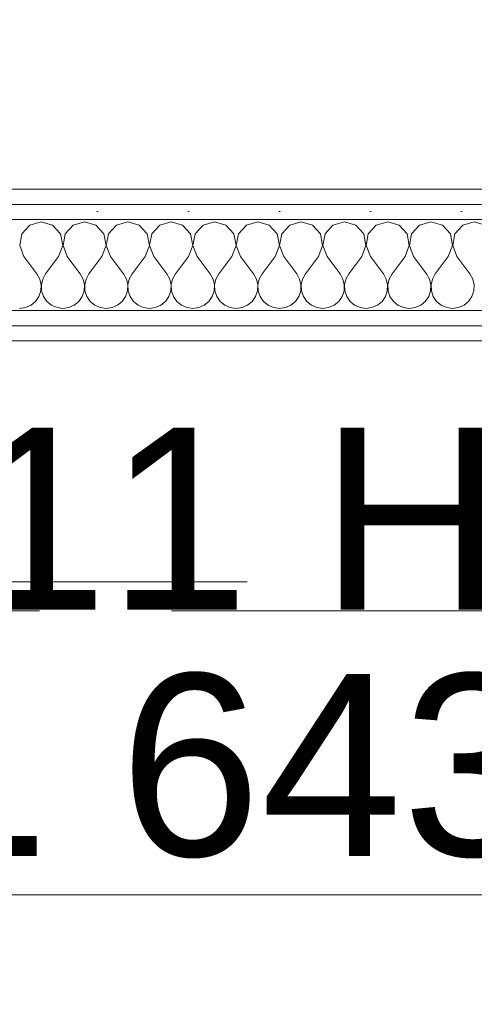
# Model space of a CAD drawing. Header units: millimetres. Extents: x -2532 to 181134, y -4151 to 53885.
# Tile 190 of 220: x 38786 to 39161, y 3697 to 4508. Entities that reach past the tile are written whole.
import ezdxf
from ezdxf.enums import TextEntityAlignment as Align

# ---------------------------------------------------------------- set-up
doc = ezdxf.new("R2010")
doc.units = ezdxf.units.MM
doc.header["$MEASUREMENT"] = 0
for name, pattern in [('Dot & Dashed', [670.277762, 352.777767, -176.388884, 0, -141.111112]), ('Hidden Line', [391.222223, 282.222223, -109]), ('Wipeout_Contour', [1000, 0, -1000])]:
    doc.linetypes.add(name, pattern=pattern)
for name, color, linetype in [('AR - Seinad SS.ol', 7, 'Continuous'), ('AR - Teljed', 7, 'Continuous'), ('AR - Vahelaed', 7, 'Continuous'), ('ARCHICAD Windows', 7, 'Continuous'), ('New_AR - Seinad SS 2', 7, 'Continuous'), ('SA - tähistused - valgustus', 7, 'Continuous'), ('Tsoonid - Neto', 7, 'Continuous')]:
    doc.layers.add(name, color=color, linetype=linetype)
for name, color, linetype, lineweight in [('AR - Teljed_Pen_No__4', 8, 'Continuous', 13), ('AR - Vahelaed_Pen_No__221', 252, 'Continuous', 13), ('ARCHICAD Windows_Pen_No__221', 252, 'Continuous', 13), ('ARCHICAD Zone Stamps_Pen_No__6', 7, 'Continuous', 5), ('New_AR - Seinad SS 2_Pen_No__207', 5, 'Continuous', 13), ('SA - tähistused - valgustus_Pen_No__105', 30, 'Continuous', 5)]:
    doc.layers.add(name, color=color, linetype=linetype, lineweight=lineweight)
doc.styles.add('GENERATED_STYLE_1', font='txt')
doc.styles.add('GENERATED_STYLE_2', font='txt')
doc.styles.add('GENERATED_STYLE_3', font='txt')
doc.dimstyles.new('GENERATED_STYLE__2', dxfattribs={"dimtxt": 150, "dimasz": 76, "dimexe": 0.18, "dimexo": 0.0625, "dimgap": 0.09, "dimtad": 1, "dimtih": 1, "dimtoh": 1, "dimdec": 0, "dimzin": 0, "dimdsep": 46, "dimtxsty": 'GENERATED_STYLE_3', "dimblk": 'ARROWHEAD_2', "dimblk1": 'ARROWHEAD_2', "dimblk2": 'ARROWHEAD_2', "dimcen": 0.09, "dimse1": 1, "dimse2": 1, "dimclrd": 256, "dimclre": 256, "dimclrt": 256, "dimadec": 0, "dimazin": 0, "dimtfac": 1, "dimtdec": 4, "dimtmove": 0, "dimatfit": 3, "dimfxl": 0, "dimtolj": 1, "dimtzin": 0, "dimarcsym": 0})
doc.dimstyles.new('GENERATED_STYLE__5', dxfattribs={"dimtxt": 100, "dimasz": 76, "dimexe": 0.18, "dimexo": 0.0625, "dimgap": 0.09, "dimtad": 1, "dimdec": 0, "dimzin": 0, "dimdsep": 46, "dimtxsty": 'GENERATED_STYLE_3', "dimblk": 'ARROWHEAD_2', "dimblk1": 'ARROWHEAD_2', "dimblk2": 'ARROWHEAD_2', "dimcen": 0.09, "dimse1": 1, "dimse2": 1, "dimclrd": 256, "dimclre": 256, "dimclrt": 256, "dimadec": 0, "dimazin": 0, "dimtfac": 1, "dimtdec": 4, "dimtmove": 0, "dimatfit": 3, "dimfxl": 0, "dimtolj": 1, "dimtzin": 0, "dimarcsym": 0})
pattern_1 = [(0, (0, 0), (0, 75), [0, -75])]

# ---------------------------------------------------------------- blocks, each defined once
blk = doc.blocks.new('vestlusruum_114_14_1', base_point=(39881.9, 5822))
at = {"layer": 'ARCHICAD Zone Stamps_Pen_No__6', "insert": (38828.44, 4924.66), "char_height": 200, "attachment_point": 1, "style": 'GENERATED_STYLE_1'}
blk.add_mtext('\\A1;{\\pql;\\pt0,600;\\fArial Baltic|b0|i0|c186|p34;10,6\\fArial Baltic|b0|i0|c186|p34;\\A1{\\H.66x;\\S^  ;}\\fArial Baltic|b0|i0|c186|p34;\\fArial Baltic|b0|i0|c186|p34;\\A1{\\H.66x;\\S^  ;}}', dxfattribs=at)
at = {"layer": 'ARCHICAD Zone Stamps_Pen_No__6'}
for tag, style, p in [('DUMMY_849', 'GENERATED_STYLE_1', (40304.1, 5598.94)), ('ROOM_NAME', 'GENERATED_STYLE_1', (38828.44, 5553.23)), ('DUMMY_850', 'GENERATED_STYLE_2', (39269.12, 5284.66)), ('ROOM_NUMBER', 'GENERATED_STYLE_2', (38828.44, 5238.94)), ('DUMMY_851', 'GENERATED_STYLE_1', (38828.44, 4970.37))]:
    blk.add_attdef(tag, text='', height=200, dxfattribs=dict(at, style=style)).set_placement(p, align=Align.TOP_LEFT)
blk = doc.blocks.new('Slab_5_1', base_point=(1193.53, 7176.6))
at = {"layer": 'AR - Vahelaed_Pen_No__221', "linetype": 'Continuous', "flags": 128}
blk.add_lwpolyline([(25731.28, 360.93), (28826.73, 360.93), (28826.73, 1040.44), (29275.87, 1040.44), (29275.23, 1165.58), (32069.03, 1166.34), (35548.64, 1167.28), (35548.61, 1301.84), (37482.31, 1302.17), (37490.17, 1405.75), (38060.18, 1405.99), (41743.46, 1407.49), (41720.52, 4020.79), (41613.58, 4020.79), (41613.58, 4368.29), (38128.58, 4368.29), (38128.58, 4590.79), (38037.56, 4590.79), (38017.44, 7246.06), (41692.1, 7258.11), (41687.09, 7828.1)], dxfattribs=at)
blk = doc.blocks.new('Ellipse Top Window Opening 22_4')
at = {"layer": 'ARCHICAD Windows_Pen_No__221', "linetype": 'Hidden Line'}
blk.add_line((-1742.5, 570), (1742.5, 570), dxfattribs=at)
blk = doc.blocks.new('Wall_97_1', base_point=(38041.61, 4020.79))
at = {"layer": 'ARCHICAD Windows', "linetype": 'Hidden Line', "xscale": -1, "zscale": 1000, "rotation": 180}
blk.add_blockref('Ellipse Top Window Opening 22_4', (39871.08, 4590.79), dxfattribs=at)
blk = doc.blocks.new('*X591')
at = {"layer": 'New_AR - Seinad SS 2_Pen_No__207', "linetype": 'Continuous'}
for p, q in [((38803.57, 4341.5), (38794.18, 4338.84)), ((38812.96, 4338.84), (38803.57, 4341.5)), ((38839.29, 4341.5), (38829.9, 4338.84)), ((38848.67, 4338.84), (38839.29, 4341.5)), ((38875, 4341.5), (38865.61, 4338.84)), ((38884.39, 4338.84), (38875, 4341.5)), ((38910.71, 4341.5), (38901.33, 4338.84)), ((38920.1, 4338.84), (38910.71, 4341.5)), ((38946.43, 4341.5), (38937.04, 4338.84)), ((38955.82, 4338.84), (38946.43, 4341.5)), ((38982.14, 4341.5), (38972.75, 4338.84)), ((38991.53, 4338.84), (38982.14, 4341.5)), ((39017.86, 4341.5), (39008.47, 4338.84)), ((39027.25, 4338.84), (39017.86, 4341.5)), ((39053.57, 4341.5), (39044.18, 4338.84)), ((39062.96, 4338.84), (39053.57, 4341.5)), ((39089.29, 4341.5), (39079.9, 4338.84)), ((39098.67, 4338.84), (39089.29, 4341.5)), ((39125, 4341.5), (39115.61, 4338.84)), ((39134.39, 4338.84), (39125, 4341.5)), ((39160.71, 4341.5), (39151.33, 4338.84)), ((39170.1, 4338.84), (39160.71, 4341.5)), ((38794.18, 4338.84), (38787.6, 4331.63)), ((38819.54, 4331.63), (38812.96, 4338.84)), ((38829.9, 4338.84), (38823.31, 4331.63)), ((38855.26, 4331.63), (38848.67, 4338.84)), ((38865.61, 4338.84), (38859.03, 4331.63)), ((38890.97, 4331.63), (38884.39, 4338.84)), ((38901.33, 4338.84), (38894.74, 4331.63)), ((38926.69, 4331.63), (38920.1, 4338.84)), ((38937.04, 4338.84), (38930.46, 4331.63)), ((38962.4, 4331.63), (38955.82, 4338.84)), ((38972.75, 4338.84), (38966.17, 4331.63)), ((38998.11, 4331.63), (38991.53, 4338.84)), ((39008.47, 4338.84), (39001.89, 4331.63)), ((39033.83, 4331.63), (39027.25, 4338.84)), ((39044.18, 4338.84), (39037.6, 4331.63)), ((39069.54, 4331.63), (39062.96, 4338.84)), ((39079.9, 4338.84), (39073.31, 4331.63)), ((39105.26, 4331.63), (39098.67, 4338.84)), ((39115.61, 4338.84), (39109.03, 4331.63)), ((39140.97, 4331.63), (39134.39, 4338.84)), ((39151.33, 4338.84), (39144.74, 4331.63)), ((38787.6, 4331.63), (38785.79, 4322.04)), ((38821.36, 4322.04), (38819.54, 4331.63)), ((38823.31, 4331.63), (38821.5, 4322.04)), ((38857.07, 4322.04), (38855.26, 4331.63)), ((38859.03, 4331.63), (38857.22, 4322.04)), ((38892.78, 4322.04), (38890.97, 4331.63)), ((38894.74, 4331.63), (38892.93, 4322.04)), ((38928.5, 4322.04), (38926.69, 4331.63)), ((38930.46, 4331.63), (38928.64, 4322.04)), ((38964.21, 4322.04), (38962.4, 4331.63)), ((38966.17, 4331.63), (38964.36, 4322.04)), ((38999.93, 4322.04), (38998.11, 4331.63)), ((39001.89, 4331.63), (39000.07, 4322.04)), ((39035.64, 4322.04), (39033.83, 4331.63)), ((39037.6, 4331.63), (39035.79, 4322.04)), ((39071.36, 4322.04), (39069.54, 4331.63)), ((39073.31, 4331.63), (39071.5, 4322.04)), ((39107.07, 4322.04), (39105.26, 4331.63)), ((39109.03, 4331.63), (39107.22, 4322.04)), ((39142.78, 4322.04), (39140.97, 4331.63)), ((39144.74, 4331.63), (39142.93, 4322.04)), ((38785.79, 4322.04), (38789.29, 4312.93)), ((38817.86, 4312.93), (38821.36, 4322.04)), ((38821.5, 4322.04), (38825, 4312.93)), ((38853.57, 4312.93), (38857.07, 4322.04)), ((38857.22, 4322.04), (38860.71, 4312.93)), ((38889.29, 4312.93), (38892.78, 4322.04)), ((38892.93, 4322.04), (38896.43, 4312.93)), ((38925, 4312.93), (38928.5, 4322.04)), ((38928.64, 4322.04), (38932.14, 4312.93)), ((38960.71, 4312.93), (38964.21, 4322.04)), ((38964.36, 4322.04), (38967.86, 4312.93)), ((38996.43, 4312.93), (38999.93, 4322.04)), ((39000.07, 4322.04), (39003.57, 4312.93)), ((39032.14, 4312.93), (39035.64, 4322.04)), ((39035.79, 4322.04), (39039.29, 4312.93)), ((39067.86, 4312.93), (39071.36, 4322.04)), ((39071.5, 4322.04), (39075, 4312.93)), ((39103.57, 4312.93), (39107.07, 4322.04)), ((39107.22, 4322.04), (39110.71, 4312.93)), ((39139.29, 4312.93), (39142.78, 4322.04)), ((39142.93, 4322.04), (39146.43, 4312.93)), ((38789.29, 4312.93), (38800, 4298.65)), ((38817.86, 4312.93), (38807.14, 4298.65)), ((38825, 4312.93), (38835.71, 4298.65)), ((38853.57, 4312.93), (38842.86, 4298.65)), ((38860.71, 4312.93), (38871.43, 4298.65)), ((38889.29, 4312.93), (38878.57, 4298.65)), ((38896.43, 4312.93), (38907.14, 4298.65)), ((38925, 4312.93), (38914.29, 4298.65)), ((38932.14, 4312.93), (38942.86, 4298.65)), ((38960.71, 4312.93), (38950, 4298.65)), ((38967.86, 4312.93), (38978.57, 4298.65)), ((38996.43, 4312.93), (38985.71, 4298.65)), ((39003.57, 4312.93), (39014.29, 4298.65)), ((39032.14, 4312.93), (39021.43, 4298.65)), ((39039.29, 4312.93), (39050, 4298.65)), ((39067.86, 4312.93), (39057.14, 4298.65)), ((39075, 4312.93), (39085.71, 4298.65)), ((39103.57, 4312.93), (39092.86, 4298.65)), ((39110.71, 4312.93), (39121.43, 4298.65)), ((39139.29, 4312.93), (39128.57, 4298.65)), ((39146.43, 4312.93), (39157.14, 4298.65)), ((38802.38, 4294.34), (38800, 4298.65)), ((38803.5, 4289.54), (38802.38, 4294.34)), ((38804.76, 4294.34), (38803.64, 4289.54)), ((38807.14, 4298.65), (38804.76, 4294.34)), ((38838.1, 4294.34), (38835.71, 4298.65)), ((38839.21, 4289.54), (38838.1, 4294.34)), ((38840.47, 4294.34), (38839.36, 4289.54)), ((38842.86, 4298.65), (38840.47, 4294.34)), ((38873.81, 4294.34), (38871.43, 4298.65)), ((38874.93, 4289.54), (38873.81, 4294.34)), ((38876.19, 4294.34), (38875.07, 4289.54)), ((38878.57, 4298.65), (38876.19, 4294.34)), ((38909.53, 4294.34), (38907.14, 4298.65)), ((38910.64, 4289.54), (38909.53, 4294.34)), ((38911.9, 4294.34), (38910.79, 4289.54)), ((38914.29, 4298.65), (38911.9, 4294.34)), ((38945.24, 4294.34), (38942.86, 4298.65)), ((38946.36, 4289.54), (38945.24, 4294.34)), ((38947.62, 4294.34), (38946.5, 4289.54)), ((38950, 4298.65), (38947.62, 4294.34)), ((38980.96, 4294.34), (38978.57, 4298.65)), ((38982.07, 4289.54), (38980.96, 4294.34)), ((38983.33, 4294.34), (38982.22, 4289.54)), ((38985.71, 4298.65), (38983.33, 4294.34)), ((39016.67, 4294.34), (39014.29, 4298.65)), ((39017.78, 4289.54), (39016.67, 4294.34)), ((39019.04, 4294.34), (39017.93, 4289.54)), ((39021.43, 4298.65), (39019.04, 4294.34)), ((39052.38, 4294.34), (39050, 4298.65)), ((39053.5, 4289.54), (39052.38, 4294.34)), ((39054.76, 4294.34), (39053.64, 4289.54)), ((39057.14, 4298.65), (39054.76, 4294.34)), ((39088.1, 4294.34), (39085.71, 4298.65)), ((39089.21, 4289.54), (39088.1, 4294.34)), ((39090.47, 4294.34), (39089.36, 4289.54)), ((39092.86, 4298.65), (39090.47, 4294.34)), ((39123.81, 4294.34), (39121.43, 4298.65)), ((39124.93, 4289.54), (39123.81, 4294.34)), ((39126.19, 4294.34), (39125.07, 4289.54)), ((39128.57, 4298.65), (39126.19, 4294.34)), ((39159.53, 4294.34), (39157.14, 4298.65)), ((39160.64, 4289.54), (39159.53, 4294.34)), ((38801.69, 4279.95), (38803.26, 4284.62)), ((38803.26, 4284.62), (38803.5, 4289.54)), ((38803.64, 4289.54), (38803.88, 4284.62)), ((38803.88, 4284.62), (38805.46, 4279.95)), ((38837.4, 4279.95), (38838.97, 4284.62)), ((38838.97, 4284.62), (38839.21, 4289.54)), ((38839.36, 4289.54), (38839.6, 4284.62)), ((38839.6, 4284.62), (38841.17, 4279.95)), ((38873.11, 4279.95), (38874.69, 4284.62)), ((38874.69, 4284.62), (38874.93, 4289.54)), ((38875.07, 4289.54), (38875.31, 4284.62)), ((38875.31, 4284.62), (38876.89, 4279.95)), ((38908.83, 4279.95), (38910.4, 4284.62)), ((38910.4, 4284.62), (38910.64, 4289.54)), ((38910.79, 4289.54), (38911.03, 4284.62)), ((38911.03, 4284.62), (38912.6, 4279.95)), ((38944.54, 4279.95), (38946.12, 4284.62)), ((38946.12, 4284.62), (38946.36, 4289.54)), ((38946.5, 4289.54), (38946.74, 4284.62)), ((38946.74, 4284.62), (38948.31, 4279.95)), ((38980.26, 4279.95), (38981.83, 4284.62)), ((38981.83, 4284.62), (38982.07, 4289.54)), ((38982.22, 4289.54), (38982.45, 4284.62)), ((38982.45, 4284.62), (38984.03, 4279.95)), ((39015.97, 4279.95), (39017.55, 4284.62)), ((39017.55, 4284.62), (39017.78, 4289.54)), ((39017.93, 4289.54), (39018.17, 4284.62)), ((39018.17, 4284.62), (39019.74, 4279.95)), ((39051.69, 4279.95), (39053.26, 4284.62)), ((39053.26, 4284.62), (39053.5, 4289.54)), ((39053.64, 4289.54), (39053.88, 4284.62)), ((39053.88, 4284.62), (39055.46, 4279.95)), ((39087.4, 4279.95), (39088.97, 4284.62)), ((39088.97, 4284.62), (39089.21, 4289.54)), ((39089.36, 4289.54), (39089.6, 4284.62)), ((39089.6, 4284.62), (39091.17, 4279.95)), ((39123.11, 4279.95), (39124.69, 4284.62)), ((39124.69, 4284.62), (39124.93, 4289.54)), ((39125.07, 4289.54), (39125.31, 4284.62)), ((39125.31, 4284.62), (39126.89, 4279.95)), ((39158.83, 4279.95), (39160.4, 4284.62)), ((39160.4, 4284.62), (39160.64, 4289.54)), ((38795.1, 4272.74), (38798.9, 4275.89)), ((38798.9, 4275.89), (38801.69, 4279.95)), ((38805.46, 4279.95), (38808.25, 4275.89)), ((38808.25, 4275.89), (38812.04, 4272.74)), ((38830.82, 4272.74), (38834.61, 4275.89)), ((38834.61, 4275.89), (38837.4, 4279.95)), ((38841.17, 4279.95), (38843.96, 4275.89)), ((38843.96, 4275.89), (38847.75, 4272.74)), ((38866.53, 4272.74), (38870.32, 4275.89)), ((38870.32, 4275.89), (38873.11, 4279.95)), ((38876.89, 4279.95), (38879.68, 4275.89)), ((38879.68, 4275.89), (38883.47, 4272.74)), ((38902.25, 4272.74), (38906.04, 4275.89)), ((38906.04, 4275.89), (38908.83, 4279.95)), ((38912.6, 4279.95), (38915.39, 4275.89)), ((38915.39, 4275.89), (38919.18, 4272.74)), ((38937.96, 4272.74), (38941.75, 4275.89)), ((38941.75, 4275.89), (38944.54, 4279.95)), ((38948.31, 4279.95), (38951.1, 4275.89)), ((38951.1, 4275.89), (38954.9, 4272.74)), ((38973.67, 4272.74), (38977.47, 4275.89)), ((38977.47, 4275.89), (38980.26, 4279.95)), ((38984.03, 4279.95), (38986.82, 4275.89)), ((38986.82, 4275.89), (38990.61, 4272.74)), ((39009.39, 4272.74), (39013.18, 4275.89)), ((39013.18, 4275.89), (39015.97, 4279.95)), ((39019.74, 4279.95), (39022.53, 4275.89)), ((39022.53, 4275.89), (39026.33, 4272.74)), ((39045.1, 4272.74), (39048.9, 4275.89)), ((39048.9, 4275.89), (39051.69, 4279.95)), ((39055.46, 4279.95), (39058.25, 4275.89)), ((39058.25, 4275.89), (39062.04, 4272.74)), ((39080.82, 4272.74), (39084.61, 4275.89)), ((39084.61, 4275.89), (39087.4, 4279.95)), ((39091.17, 4279.95), (39093.96, 4275.89)), ((39093.96, 4275.89), (39097.75, 4272.74)), ((39116.53, 4272.74), (39120.32, 4275.89)), ((39120.32, 4275.89), (39123.11, 4279.95)), ((39126.89, 4279.95), (39129.68, 4275.89)), ((39129.68, 4275.89), (39133.47, 4272.74)), ((39152.25, 4272.74), (39156.04, 4275.89)), ((39156.04, 4275.89), (39158.83, 4279.95)), ((38785.71, 4270.08), (38790.59, 4270.76)), ((38790.59, 4270.76), (38795.1, 4272.74)), ((38812.04, 4272.74), (38816.55, 4270.76)), ((38816.55, 4270.76), (38821.43, 4270.08)), ((38821.43, 4270.08), (38826.31, 4270.76)), ((38826.31, 4270.76), (38830.82, 4272.74)), ((38847.75, 4272.74), (38852.26, 4270.76)), ((38852.26, 4270.76), (38857.14, 4270.08)), ((38857.14, 4270.08), (38862.02, 4270.76)), ((38862.02, 4270.76), (38866.53, 4272.74)), ((38883.47, 4272.74), (38887.98, 4270.76)), ((38887.98, 4270.76), (38892.86, 4270.08)), ((38892.86, 4270.08), (38897.74, 4270.76)), ((38897.74, 4270.76), (38902.25, 4272.74)), ((38919.18, 4272.74), (38923.69, 4270.76)), ((38923.69, 4270.76), (38928.57, 4270.08)), ((38928.57, 4270.08), (38933.45, 4270.76)), ((38933.45, 4270.76), (38937.96, 4272.74)), ((38954.9, 4272.74), (38959.41, 4270.76)), ((38959.41, 4270.76), (38964.29, 4270.08)), ((38964.29, 4270.08), (38969.17, 4270.76)), ((38969.17, 4270.76), (38973.67, 4272.74)), ((38990.61, 4272.74), (38995.12, 4270.76)), ((38995.12, 4270.76), (39000, 4270.08)), ((39000, 4270.08), (39004.88, 4270.76)), ((39004.88, 4270.76), (39009.39, 4272.74)), ((39026.33, 4272.74), (39030.83, 4270.76)), ((39030.83, 4270.76), (39035.71, 4270.08)), ((39035.71, 4270.08), (39040.59, 4270.76)), ((39040.59, 4270.76), (39045.1, 4272.74)), ((39062.04, 4272.74), (39066.55, 4270.76)), ((39066.55, 4270.76), (39071.43, 4270.08)), ((39071.43, 4270.08), (39076.31, 4270.76)), ((39076.31, 4270.76), (39080.82, 4272.74)), ((39097.75, 4272.74), (39102.26, 4270.76)), ((39102.26, 4270.76), (39107.14, 4270.08)), ((39107.14, 4270.08), (39112.02, 4270.76)), ((39112.02, 4270.76), (39116.53, 4272.74)), ((39133.47, 4272.74), (39137.98, 4270.76)), ((39137.98, 4270.76), (39142.86, 4270.08)), ((39142.86, 4270.08), (39147.74, 4270.76)), ((39147.74, 4270.76), (39152.25, 4272.74))]:
    blk.add_line(p, q, dxfattribs=at)
blk = doc.blocks.new('Wall_116_1', base_point=(38128.58, 4305.79))
at = {"linetype": 'Wipeout_Contour', "ltscale": 160437.710625}
blk.add_wipeout([(41613.58, 4368.29), (38128.58, 4368.29), (38128.58, 4355.79), (41613.58, 4355.79)], dxfattribs=at).dxf.layer = 'New_AR - Seinad SS 2'
at = {"layer": 'New_AR - Seinad SS 2_Pen_No__207', "linetype": 'Continuous'}
h = blk.add_hatch(dxfattribs=at)
h.set_pattern_fill('Gypsum_0001', color=256, style=0, pattern_type=2)
h.set_pattern_definition(pattern_1)
h.paths.add_polyline_path([(41613.58, 4368.29), (38128.58, 4368.29), (38128.58, 4355.79), (41613.58, 4355.79)])
at = {"layer": 'New_AR - Seinad SS 2_Pen_No__207', "linetype": 'Continuous', "flags": 128}
blk.add_lwpolyline([(41613.58, 4368.29), (38128.58, 4368.29)], dxfattribs=at)
at = {"linetype": 'Wipeout_Contour', "ltscale": 160432.270529}
blk.add_wipeout([(41613.58, 4355.79), (38128.58, 4355.79), (38128.58, 4343.29), (41613.58, 4343.29)], dxfattribs=at).dxf.layer = 'New_AR - Seinad SS 2'
at = {"layer": 'New_AR - Seinad SS 2_Pen_No__207', "linetype": 'Continuous'}
h = blk.add_hatch(dxfattribs=at)
h.set_pattern_fill('Gypsum_0001', color=256, style=0, pattern_type=2)
h.set_pattern_definition(pattern_1)
h.paths.add_polyline_path([(41613.58, 4355.79), (38128.58, 4355.79), (38128.58, 4343.29), (41613.58, 4343.29)])
blk.add_line((41613.58, 4355.79), (38128.58, 4355.79), dxfattribs=at)
at = {"linetype": 'Wipeout_Contour', "ltscale": 160413.419039}
blk.add_wipeout([(41613.58, 4343.29), (38128.58, 4343.29), (38128.58, 4268.29), (41613.58, 4268.29)], dxfattribs=at).dxf.layer = 'New_AR - Seinad SS 2'
at = {"layer": 'New_AR - Seinad SS 2_Pen_No__207', "linetype": 'Continuous'}
blk.add_line((41613.58, 4343.29), (38128.58, 4343.29), dxfattribs=at)
at = {"layer": 'New_AR - Seinad SS 2'}
blk.add_blockref('*X591', (0, 0), dxfattribs=at)
at = {"linetype": 'Wipeout_Contour', "ltscale": 160394.621897}
blk.add_wipeout([(41613.58, 4268.29), (38128.58, 4268.29), (38128.58, 4255.79), (41613.58, 4255.79)], dxfattribs=at).dxf.layer = 'New_AR - Seinad SS 2'
at = {"layer": 'New_AR - Seinad SS 2_Pen_No__207', "linetype": 'Continuous'}
h = blk.add_hatch(dxfattribs=at)
h.set_pattern_fill('Gypsum_0001', color=256, style=0, pattern_type=2)
h.set_pattern_definition(pattern_1)
h.paths.add_polyline_path([(41613.58, 4268.29), (38128.58, 4268.29), (38128.58, 4255.79), (41613.58, 4255.79)])
blk.add_line((41613.58, 4268.29), (38128.58, 4268.29), dxfattribs=at)
at = {"linetype": 'Wipeout_Contour', "ltscale": 160389.305259}
blk.add_wipeout([(41613.58, 4255.79), (38128.58, 4255.79), (38128.58, 4243.29), (41613.58, 4243.29)], dxfattribs=at).dxf.layer = 'New_AR - Seinad SS 2'
at = {"layer": 'New_AR - Seinad SS 2_Pen_No__207', "linetype": 'Continuous'}
h = blk.add_hatch(dxfattribs=at)
h.set_pattern_fill('Gypsum_0001', color=256, style=0, pattern_type=2)
h.set_pattern_definition(pattern_1)
h.paths.add_polyline_path([(41613.58, 4255.79), (38128.58, 4255.79), (38128.58, 4243.29), (41613.58, 4243.29)])
blk.add_line((41613.58, 4255.79), (38128.58, 4255.79), dxfattribs=at)
at = {"layer": 'New_AR - Seinad SS 2_Pen_No__207', "linetype": 'Continuous', "flags": 128}
blk.add_lwpolyline([(38128.58, 4243.29), (41613.58, 4243.29)], dxfattribs=at)
blk = doc.blocks.new('Standard grid marker')
at = {"layer": 'AR - Teljed_Pen_No__4', "linetype": 'Dot & Dashed'}
blk.add_line((1000, 0), (44867.92, 0), dxfattribs=at)
at = {"layer": 'AR - Teljed_Pen_No__4', "style": 'GENERATED_STYLE_1'}
for tag, p in [('AC_MarkerText_1_0', (-300, 14.29)), ('AC_MarkerText_1_1', (46167.92, 14.29))]:
    blk.add_attdef(tag, text='', height=250, dxfattribs=at).set_placement(p, align=Align.MIDDLE_CENTER)
blk = doc.blocks.new('*D2089')
at = {"layer": 'SA - tähistused - valgustus_Pen_No__105', "linetype": 'Continuous'}
for p, q in [((41441.14, 5974.55), (41541.14, 5916.82)), ((41566.14, 5945.69), (41416.14, 5945.69)), ((41491.14, 4368.29), (41491.14, 5945.69)), ((41441.14, 4397.16), (41541.14, 4339.42)), ((41566.14, 4368.29), (41416.14, 4368.29)), ((41491.14, 4319.39), (41491.14, 4368.29))]:
    blk.add_line(p, q, dxfattribs=at)
at = {"layer": 'SA - tähistused - valgustus_Pen_No__105', "insert": (41471.14, 4986.02), "char_height": 100, "attachment_point": 7, "rotation": 90, "style": 'GENERATED_STYLE_3'}
blk.add_mtext('\\A1;{\\pql;\\fArial|b0|i0|c0|p34;1\xa0577}', dxfattribs=at)
blk = doc.blocks.new('ARROWHEAD_2')
at = {"linetype": 'Continuous'}
for p, q in [((-0.378, -0.655), (0.378, 0.655)), ((0, 0), (-1, 0))]:
    blk.add_line(p, q, dxfattribs=at)
blk = doc.blocks.new('*D2093')
at = {"layer": 'SA - tähistused - valgustus_Pen_No__105', "linetype": 'Continuous'}
for p, q in [((38128.58, 3711.84), (38128.58, 3861.84)), ((39771.08, 3711.84), (39771.08, 3861.84)), ((38157.45, 3836.84), (38099.71, 3736.84)), ((39799.95, 3836.84), (39742.21, 3736.84)), ((38079.68, 3786.84), (38128.58, 3786.84)), ((38128.58, 3786.84), (39771.08, 3786.84))]:
    blk.add_line(p, q, dxfattribs=at)
at = {"layer": 'SA - tähistused - valgustus_Pen_No__105', "char_height": 150, "attachment_point": 7, "style": 'GENERATED_STYLE_3'}
for s, insert in [('\\A1;{\\pql;\\fArial|b0|i0|c0|p34;200}', (39400.69, 3816.84)), ('\\A1;{\\pql;\\fArial|b0|i0|c0|p34;1\xa0643}', (38693.37, 3816.84))]:
    blk.add_mtext(s, dxfattribs=dict(at, insert=insert))
blk = doc.blocks.new('Label_71_1', base_point=(39101.57, 3870.49))
at = {"layer": 'SA - tähistused - valgustus_Pen_No__105', "insert": (38532.42, 4171.93), "char_height": 150, "attachment_point": 1, "style": 'GENERATED_STYLE_3'}
blk.add_mtext('\\A1;{\\pql;\\pt0,105000;\\fArial|b0|i0|c0|p34;V-11 H1.7m\\fArial|b0|i0|c0|p34;\\A1{\\H.66x;\\S^  ;}\\fArial|b0|i0|c0|p34;\\fArial|b0|i0|c0|p34;\\A1{\\H.66x;\\S^  ;}\\fArial|b0|i0|c0|p34; \\fArial|b0|i0|c0|p34;\\fArial|b0|i0|c0|p34;\\fArial|b0|i0|c0|p34;\\fArial|b0|i0|c0|p34;\\fArial|b0|i0|c0|p34;\\fArial|b0|i0|c0|p34;\\fArial|b0|i0|c0|p34;\\fArial|b0|i0|c0|p34;\\fArial|b0|i0|c0|p34;\\fArial|b0|i0|c0|p34;\\fArial|b0|i0|c0|p34;\\fArial|b0|i0|c0|p34;\\fArial|b0|i0|c0|p34;\\fArial|b0|i0|c0|p34;\\fArial|b0|i0|c0|p34;\\fArial|b0|i0|c0|p34;\\fArial|b0|i0|c0|p34;\\fArial|b0|i0|c0|p34;\\fArial|b0|i0|c0|p34;\\fArial|b0|i0|c0|p34;\\fArial|b0|i0|c0|p34;\\fArial|b0|i0|c0|p34;\\fArial|b0|i0|c0|p34;\\fArial|b0|i0|c0|p34;\\fArial|b0|i0|c0|p34;\\fArial|b0|i0|c0|p34;\\fArial|b0|i0|c0|p34;\\fArial|b0|i0|c0|p34;\\fArial|b0|i0|c0|p34;\\fArial|b0|i0|c0|p34;\\fArial|b0|i0|c0|p34;\\fArial|b0|i0|c0|p34;\\fArial|b0|i0|c0|p34;\\fArial|b0|i0|c0|p34;\\fArial|b0|i0|c0|p34;\\fArial|b0|i0|c0|p34;\\fArial|b0|i0|c0|p34;\\fArial|b0|i0|c0|p34;\\fArial|b0|i0|c0|p34;\\fArial|b0|i0|c0|p34;\\fArial|b0|i0|c0|p34;\\fArial|b0|i0|c0|p34;\\fArial|b0|i0|c0|p34;}', dxfattribs=at)

msp = doc.modelspace()

# ---------------------------------------------------------------- block references
at = {"layer": 'AR - Seinad SS.ol'}
msp.add_blockref('Wall_97_1', (38041.61, 4020.79), dxfattribs=at)
at = {"layer": 'AR - Vahelaed', "linetype": 'Continuous'}
msp.add_blockref('Slab_5_1', (1193.53, 7176.6), dxfattribs=at)
at = {"layer": 'SA - tähistused - valgustus', "linetype": 'Continuous'}
msp.add_blockref('Label_71_1', (39101.57, 3870.49), dxfattribs=at)
at = {"layer": 'Tsoonid - Neto', "linetype": 'Continuous'}
msp.add_blockref('vestlusruum_114_14_1', (39881.9, 5822), dxfattribs=at)

# ---------------------------------------------------------------- next in the draw order: block references
at = {"layer": 'New_AR - Seinad SS 2'}
msp.add_blockref('Wall_116_1', (38128.58, 4305.79), dxfattribs=at)

# ---------------------------------------------------------------- next in the draw order: block references
at = {"layer": 'AR - Teljed', "linetype": 'Continuous', "zscale": 1000}
msp.add_blockref('Standard grid marker', (-1931.78, 4044.84), dxfattribs=at)

# ---------------------------------------------------------------- next in the draw order: dimensions: what is measured, and where the dimension line sits
at = {"layer": 'SA - tähistused - valgustus', "linetype": 'Continuous'}
dim = msp.add_linear_dim(base=(41491.14, 5945.69), p1=(38128.58, 4368.29), p2=(40358.88, 5945.69), angle=90, dimstyle='GENERATED_STYLE__5', dxfattribs=at)
dim.commit()
dim.dimension.update_dxf_attribs({"geometry": '*D2089', "text_midpoint": (41421.14, 5162.02), "dimtype": 160, "text_rotation": 90})
dim = msp.add_linear_dim(base=(39771.07926607, 3786.83851732), p1=(38128.57926607, 4243.29038003), p2=(39771.07926607, 4193.21790834), dimstyle='GENERATED_STYLE__2', dxfattribs=at)
dim.commit()
dim.dimension.update_dxf_attribs({"geometry": '*D2093', "text_midpoint": (38957.37277668, 3891.83851851), "dimtype": 160})

doc.saveas('drawing.dxf')
